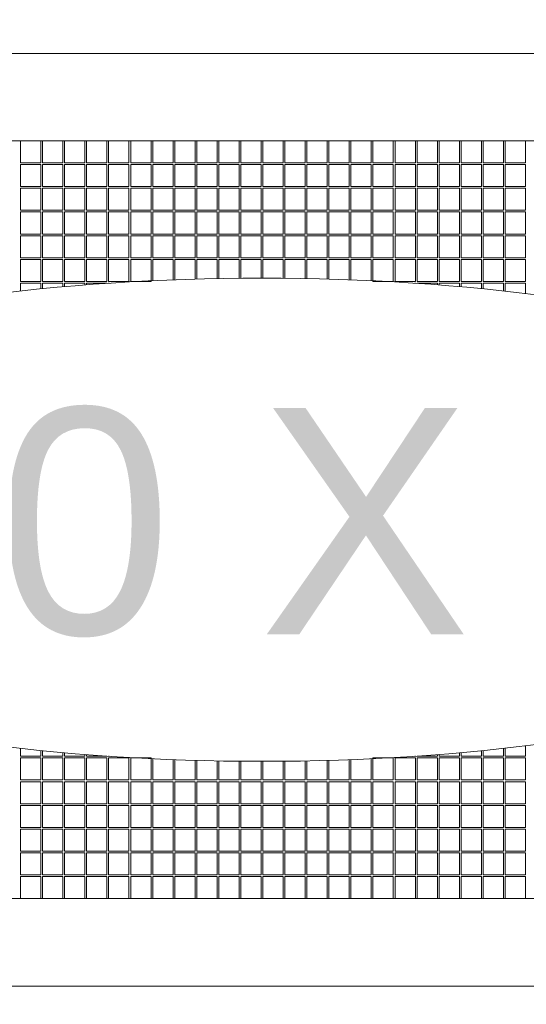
# Model space of a CAD drawing. Extents: x -299 to 677, y 13 to 274.
# Tile 10 of 16: x 493 to 508, y 126 to 155. Entities that reach past the tile are written whole.
import ezdxf

# ---------------------------------------------------------------- set-up
doc = ezdxf.new("R2010")
doc.units = 0
doc.layers.get('DEFPOINTS').update_dxf_attribs({"color": 252, "linetype": 'CONTINUOUS'})
for name, color, linetype, lineweight in [('-Dim_mm', 5, 'CONTINUOUS', 13), ('-Text', 7, 'CONTINUOUS', 9), ('AA Detail', 6, 'CONTINUOUS', 20), ('ACTIVE_AREA', 6, 'CONTINUOUS', 0), ('VIEW_AREA', 44, 'CONTINUOUS', 20)]:
    doc.layers.add(name, color=color, linetype=linetype, lineweight=lineweight)
doc.styles.add('STYLE1', font='ARIAL.TTF')
doc.dimstyles.new('LO_mm', dxfattribs={"dimtxt": 2.6666, "dimasz": 3, "dimexe": 0.5, "dimexo": 0.5, "dimgap": 0.5, "dimtad": 1, "dimzin": 4, "dimdsep": 46, "dimtxsty": 'STYLE1', "dimcen": -2.5, "dimclrd": 256, "dimclre": 256, "dimclrt": 256, "dimadec": 0, "dimazin": 0, "dimtp": 0.5, "dimtm": 0.5, "dimtfac": 1, "dimtmove": 0, "dimatfit": 1, "dimfxl": 1, "dimtolj": 1, "dimtzin": 0, "dimlwd": -1, "dimlwe": -1, "dimarcsym": 0})

# ---------------------------------------------------------------- blocks, each defined once
blk = doc.blocks.new('va')
at = {"layer": 'VIEW_AREA'}
for p, q in [((453.829, 176.903), (534.779, 176.903)), ((453.829, 149.403), (534.779, 149.403))]:
    blk.add_line(p, q, dxfattribs=at)
blk = doc.blocks.new('*D69')
at = {"layer": '-Dim_mm'}
for p, q in [((460.78, 151.527), (460.78, 165.518)), ((538.73, 151.527), (538.73, 165.518)), ((535.73, 165.018), (463.78, 165.018))]:
    blk.add_line(p, q, dxfattribs=at)
for points in [[(463.78, 165.518), (463.78, 164.518), (460.78, 165.018)], [(535.73, 165.518), (535.73, 164.518), (538.73, 165.018)]]:
    blk.add_solid(points, dxfattribs=at)
at = {"layer": 'DEFPOINTS', "color": 0}
for p in [(460.78, 165.018), (460.78, 151.027), (538.73, 151.027)]:
    blk.add_point(p, dxfattribs=at)
at = {"layer": '-Dim_mm', "insert": (499.755, 166.88), "char_height": 2.6666, "attachment_point": 5, "style": 'STYLE1'}
blk.add_mtext('\\A1;77.95 Active Area', dxfattribs=at)
blk = doc.blocks.new('*D70')
at = {"layer": '-Dim_mm'}
for p, q in [((458.28, 153.102), (458.28, 172.185)), ((541.23, 153.102), (541.23, 172.185)), ((538.23, 171.685), (461.28, 171.685))]:
    blk.add_line(p, q, dxfattribs=at)
for points in [[(461.28, 172.185), (461.28, 171.185), (458.28, 171.685)], [(538.23, 172.185), (538.23, 171.185), (541.23, 171.685)]]:
    blk.add_solid(points, dxfattribs=at)
at = {"layer": 'DEFPOINTS', "color": 0}
for p in [(458.28, 171.685), (458.28, 152.602), (541.23, 152.602)]:
    blk.add_point(p, dxfattribs=at)
at = {"layer": '-Dim_mm', "insert": (499.755, 173.916), "char_height": 2.6666, "attachment_point": 5, "style": 'STYLE1'}
blk.add_mtext('\\A1;82.95 Viewing Area', dxfattribs=at)

msp = doc.modelspace()

# ---------------------------------------------------------------- linework, layer by layer
at = {"layer": 'AA Detail'}
msp.add_lwpolyline([(460.78, 151.027), (538.73, 151.027), (538.73, 128.677), (460.78, 128.677)], close=True, dxfattribs=at)
at = {"layer": 'ACTIVE_AREA'}
for points in [[(493.23, 150.377), (492.63, 150.377), (492.63, 151.027), (493.23, 151.027)], [(493.88, 150.377), (493.28, 150.377), (493.28, 151.027), (493.88, 151.027)], [(494.53, 150.377), (493.93, 150.377), (493.93, 151.027), (494.53, 151.027)], [(495.18, 150.377), (494.58, 150.377), (494.58, 151.027), (495.18, 151.027)], [(495.83, 150.377), (495.23, 150.377), (495.23, 151.027), (495.83, 151.027)], [(496.48, 150.377), (495.88, 150.377), (495.88, 151.027), (496.48, 151.027)], [(497.13, 150.377), (496.53, 150.377), (496.53, 151.027), (497.13, 151.027)], [(497.78, 150.377), (497.18, 150.377), (497.18, 151.027), (497.78, 151.027)], [(498.43, 150.377), (497.83, 150.377), (497.83, 151.027), (498.43, 151.027)], [(499.08, 150.377), (498.48, 150.377), (498.48, 151.027), (499.08, 151.027)], [(499.73, 150.377), (499.13, 150.377), (499.13, 151.027), (499.73, 151.027)], [(499.78, 150.377), (500.38, 150.377), (500.38, 151.027), (499.78, 151.027)], [(500.43, 150.377), (501.03, 150.377), (501.03, 151.027), (500.43, 151.027)], [(501.08, 150.377), (501.68, 150.377), (501.68, 151.027), (501.08, 151.027)], [(501.73, 150.377), (502.33, 150.377), (502.33, 151.027), (501.73, 151.027)], [(502.38, 150.377), (502.98, 150.377), (502.98, 151.027), (502.38, 151.027)], [(503.03, 150.377), (503.63, 150.377), (503.63, 151.027), (503.03, 151.027)], [(503.68, 150.377), (504.28, 150.377), (504.28, 151.027), (503.68, 151.027)], [(504.33, 150.377), (504.93, 150.377), (504.93, 151.027), (504.33, 151.027)], [(504.98, 150.377), (505.58, 150.377), (505.58, 151.027), (504.98, 151.027)], [(505.63, 150.377), (506.23, 150.377), (506.23, 151.027), (505.63, 151.027)], [(506.28, 150.377), (506.88, 150.377), (506.88, 151.027), (506.28, 151.027)], [(506.93, 150.377), (507.53, 150.377), (507.53, 151.027), (506.93, 151.027)], [(493.23, 149.677), (492.63, 149.677), (492.63, 150.327), (493.23, 150.327)], [(493.88, 149.677), (493.28, 149.677), (493.28, 150.327), (493.88, 150.327)], [(494.53, 149.677), (493.93, 149.677), (493.93, 150.327), (494.53, 150.327)], [(495.18, 149.677), (494.58, 149.677), (494.58, 150.327), (495.18, 150.327)], [(495.83, 149.677), (495.23, 149.677), (495.23, 150.327), (495.83, 150.327)], [(496.48, 149.677), (495.88, 149.677), (495.88, 150.327), (496.48, 150.327)], [(497.13, 149.677), (496.53, 149.677), (496.53, 150.327), (497.13, 150.327)], [(497.78, 149.677), (497.18, 149.677), (497.18, 150.327), (497.78, 150.327)], [(498.43, 149.677), (497.83, 149.677), (497.83, 150.327), (498.43, 150.327)], [(499.08, 149.677), (498.48, 149.677), (498.48, 150.327), (499.08, 150.327)], [(499.73, 149.677), (499.13, 149.677), (499.13, 150.327), (499.73, 150.327)], [(499.78, 149.677), (500.38, 149.677), (500.38, 150.327), (499.78, 150.327)], [(500.43, 149.677), (501.03, 149.677), (501.03, 150.327), (500.43, 150.327)], [(501.08, 149.677), (501.68, 149.677), (501.68, 150.327), (501.08, 150.327)], [(501.73, 149.677), (502.33, 149.677), (502.33, 150.327), (501.73, 150.327)], [(502.38, 149.677), (502.98, 149.677), (502.98, 150.327), (502.38, 150.327)], [(503.03, 149.677), (503.63, 149.677), (503.63, 150.327), (503.03, 150.327)], [(503.68, 149.677), (504.28, 149.677), (504.28, 150.327), (503.68, 150.327)], [(504.33, 149.677), (504.93, 149.677), (504.93, 150.327), (504.33, 150.327)], [(504.98, 149.677), (505.58, 149.677), (505.58, 150.327), (504.98, 150.327)], [(505.63, 149.677), (506.23, 149.677), (506.23, 150.327), (505.63, 150.327)], [(506.28, 149.677), (506.88, 149.677), (506.88, 150.327), (506.28, 150.327)], [(506.93, 149.677), (507.53, 149.677), (507.53, 150.327), (506.93, 150.327)], [(493.23, 148.977), (492.63, 148.977), (492.63, 149.627), (493.23, 149.627)], [(493.88, 148.977), (493.28, 148.977), (493.28, 149.627), (493.88, 149.627)], [(494.53, 148.977), (493.93, 148.977), (493.93, 149.627), (494.53, 149.627)], [(495.18, 148.977), (494.58, 148.977), (494.58, 149.627), (495.18, 149.627)], [(495.83, 148.977), (495.23, 148.977), (495.23, 149.627), (495.83, 149.627)], [(496.48, 148.977), (495.88, 148.977), (495.88, 149.627), (496.48, 149.627)], [(497.13, 148.977), (496.53, 148.977), (496.53, 149.627), (497.13, 149.627)], [(497.78, 148.977), (497.18, 148.977), (497.18, 149.627), (497.78, 149.627)], [(498.43, 148.977), (497.83, 148.977), (497.83, 149.627), (498.43, 149.627)], [(499.08, 148.977), (498.48, 148.977), (498.48, 149.627), (499.08, 149.627)], [(499.73, 148.977), (499.13, 148.977), (499.13, 149.627), (499.73, 149.627)], [(499.78, 148.977), (500.38, 148.977), (500.38, 149.627), (499.78, 149.627)], [(500.43, 148.977), (501.03, 148.977), (501.03, 149.627), (500.43, 149.627)], [(501.08, 148.977), (501.68, 148.977), (501.68, 149.627), (501.08, 149.627)], [(501.73, 148.977), (502.33, 148.977), (502.33, 149.627), (501.73, 149.627)], [(502.38, 148.977), (502.98, 148.977), (502.98, 149.627), (502.38, 149.627)], [(503.03, 148.977), (503.63, 148.977), (503.63, 149.627), (503.03, 149.627)], [(503.68, 148.977), (504.28, 148.977), (504.28, 149.627), (503.68, 149.627)], [(504.33, 148.977), (504.93, 148.977), (504.93, 149.627), (504.33, 149.627)], [(504.98, 148.977), (505.58, 148.977), (505.58, 149.627), (504.98, 149.627)], [(505.63, 148.977), (506.23, 148.977), (506.23, 149.627), (505.63, 149.627)], [(506.28, 148.977), (506.88, 148.977), (506.88, 149.627), (506.28, 149.627)], [(506.93, 148.977), (507.53, 148.977), (507.53, 149.627), (506.93, 149.627)], [(493.23, 148.277), (492.63, 148.277), (492.63, 148.927), (493.23, 148.927)], [(493.88, 148.277), (493.28, 148.277), (493.28, 148.927), (493.88, 148.927)], [(494.53, 148.277), (493.93, 148.277), (493.93, 148.927), (494.53, 148.927)], [(495.18, 148.277), (494.58, 148.277), (494.58, 148.927), (495.18, 148.927)], [(495.83, 148.277), (495.23, 148.277), (495.23, 148.927), (495.83, 148.927)], [(496.48, 148.277), (495.88, 148.277), (495.88, 148.927), (496.48, 148.927)], [(497.13, 148.277), (496.53, 148.277), (496.53, 148.927), (497.13, 148.927)], [(497.78, 148.277), (497.18, 148.277), (497.18, 148.927), (497.78, 148.927)], [(498.43, 148.277), (497.83, 148.277), (497.83, 148.927), (498.43, 148.927)], [(499.08, 148.277), (498.48, 148.277), (498.48, 148.927), (499.08, 148.927)], [(499.73, 148.277), (499.13, 148.277), (499.13, 148.927), (499.73, 148.927)], [(499.78, 148.277), (500.38, 148.277), (500.38, 148.927), (499.78, 148.927)], [(500.43, 148.277), (501.03, 148.277), (501.03, 148.927), (500.43, 148.927)], [(501.08, 148.277), (501.68, 148.277), (501.68, 148.927), (501.08, 148.927)], [(501.73, 148.277), (502.33, 148.277), (502.33, 148.927), (501.73, 148.927)], [(502.38, 148.277), (502.98, 148.277), (502.98, 148.927), (502.38, 148.927)], [(503.03, 148.277), (503.63, 148.277), (503.63, 148.927), (503.03, 148.927)], [(503.68, 148.277), (504.28, 148.277), (504.28, 148.927), (503.68, 148.927)], [(504.33, 148.277), (504.93, 148.277), (504.93, 148.927), (504.33, 148.927)], [(504.98, 148.277), (505.58, 148.277), (505.58, 148.927), (504.98, 148.927)], [(505.63, 148.277), (506.23, 148.277), (506.23, 148.927), (505.63, 148.927)], [(506.28, 148.277), (506.88, 148.277), (506.88, 148.927), (506.28, 148.927)], [(506.93, 148.277), (507.53, 148.277), (507.53, 148.927), (506.93, 148.927)], [(493.23, 147.577), (492.63, 147.577), (492.63, 148.227), (493.23, 148.227)], [(493.88, 147.577), (493.28, 147.577), (493.28, 148.227), (493.88, 148.227)], [(494.53, 147.577), (493.93, 147.577), (493.93, 148.227), (494.53, 148.227)], [(495.18, 147.577), (494.58, 147.577), (494.58, 148.227), (495.18, 148.227)], [(495.83, 147.577), (495.23, 147.577), (495.23, 148.227), (495.83, 148.227)], [(496.48, 147.577), (495.88, 147.577), (495.88, 148.227), (496.48, 148.227)], [(497.13, 147.577), (496.53, 147.577), (496.53, 148.227), (497.13, 148.227)], [(497.78, 147.577), (497.18, 147.577), (497.18, 148.227), (497.78, 148.227)], [(498.43, 147.577), (497.83, 147.577), (497.83, 148.227), (498.43, 148.227)], [(499.08, 147.577), (498.48, 147.577), (498.48, 148.227), (499.08, 148.227)], [(499.73, 147.577), (499.13, 147.577), (499.13, 148.227), (499.73, 148.227)], [(499.78, 147.577), (500.38, 147.577), (500.38, 148.227), (499.78, 148.227)], [(500.43, 147.577), (501.03, 147.577), (501.03, 148.227), (500.43, 148.227)], [(501.08, 147.577), (501.68, 147.577), (501.68, 148.227), (501.08, 148.227)], [(501.73, 147.577), (502.33, 147.577), (502.33, 148.227), (501.73, 148.227)], [(502.38, 147.577), (502.98, 147.577), (502.98, 148.227), (502.38, 148.227)], [(503.03, 147.577), (503.63, 147.577), (503.63, 148.227), (503.03, 148.227)], [(503.68, 147.577), (504.28, 147.577), (504.28, 148.227), (503.68, 148.227)], [(504.33, 147.577), (504.93, 147.577), (504.93, 148.227), (504.33, 148.227)], [(504.98, 147.577), (505.58, 147.577), (505.58, 148.227), (504.98, 148.227)], [(505.63, 147.577), (506.23, 147.577), (506.23, 148.227), (505.63, 148.227)], [(506.28, 147.577), (506.88, 147.577), (506.88, 148.227), (506.28, 148.227)], [(506.93, 147.577), (507.53, 147.577), (507.53, 148.227), (506.93, 148.227)], [(493.23, 146.877), (492.63, 146.877), (492.63, 147.527), (493.23, 147.527)], [(493.88, 146.877), (493.28, 146.877), (493.28, 147.527), (493.88, 147.527)], [(494.53, 146.877), (493.93, 146.877), (493.93, 147.527), (494.53, 147.527)], [(495.18, 146.877), (494.58, 146.877), (494.58, 147.527), (495.18, 147.527)], [(495.83, 146.877), (495.23, 146.877), (495.23, 147.527), (495.83, 147.527)], [(496.48, 146.877), (495.88, 146.877), (495.88, 147.527), (496.48, 147.527)], [(503.03, 146.877), (503.63, 146.877), (503.63, 147.527), (503.03, 147.527)], [(503.68, 146.877), (504.28, 146.877), (504.28, 147.527), (503.68, 147.527)], [(504.33, 146.877), (504.93, 146.877), (504.93, 147.527), (504.33, 147.527)], [(504.98, 146.877), (505.58, 146.877), (505.58, 147.527), (504.98, 147.527)], [(505.63, 146.877), (506.23, 146.877), (506.23, 147.527), (505.63, 147.527)], [(506.28, 146.877), (506.88, 146.877), (506.88, 147.527), (506.28, 147.527)], [(506.93, 146.877), (507.53, 146.877), (507.53, 147.527), (506.93, 147.527)], [(493.23, 132.827), (492.63, 132.827), (492.63, 132.177), (493.23, 132.177)], [(493.88, 132.827), (493.28, 132.827), (493.28, 132.177), (493.88, 132.177)], [(494.53, 132.827), (493.93, 132.827), (493.93, 132.177), (494.53, 132.177)], [(495.18, 132.827), (494.58, 132.827), (494.58, 132.177), (495.18, 132.177)], [(495.83, 132.827), (495.23, 132.827), (495.23, 132.177), (495.83, 132.177)], [(496.48, 132.827), (495.88, 132.827), (495.88, 132.177), (496.48, 132.177)], [(503.03, 132.827), (503.63, 132.827), (503.63, 132.177), (503.03, 132.177)], [(503.68, 132.827), (504.28, 132.827), (504.28, 132.177), (503.68, 132.177)], [(504.33, 132.827), (504.93, 132.827), (504.93, 132.177), (504.33, 132.177)], [(504.98, 132.827), (505.58, 132.827), (505.58, 132.177), (504.98, 132.177)], [(505.63, 132.827), (506.23, 132.827), (506.23, 132.177), (505.63, 132.177)], [(506.28, 132.827), (506.88, 132.827), (506.88, 132.177), (506.28, 132.177)], [(506.93, 132.827), (507.53, 132.827), (507.53, 132.177), (506.93, 132.177)], [(493.23, 132.127), (492.63, 132.127), (492.63, 131.477), (493.23, 131.477)], [(493.88, 132.127), (493.28, 132.127), (493.28, 131.477), (493.88, 131.477)], [(494.53, 132.127), (493.93, 132.127), (493.93, 131.477), (494.53, 131.477)], [(495.18, 132.127), (494.58, 132.127), (494.58, 131.477), (495.18, 131.477)], [(495.83, 132.127), (495.23, 132.127), (495.23, 131.477), (495.83, 131.477)], [(496.48, 132.127), (495.88, 132.127), (495.88, 131.477), (496.48, 131.477)], [(497.13, 132.127), (496.53, 132.127), (496.53, 131.477), (497.13, 131.477)], [(497.78, 132.127), (497.18, 132.127), (497.18, 131.477), (497.78, 131.477)], [(498.43, 132.127), (497.83, 132.127), (497.83, 131.477), (498.43, 131.477)], [(499.08, 132.127), (498.48, 132.127), (498.48, 131.477), (499.08, 131.477)], [(499.73, 132.127), (499.13, 132.127), (499.13, 131.477), (499.73, 131.477)], [(499.78, 132.127), (500.38, 132.127), (500.38, 131.477), (499.78, 131.477)], [(500.43, 132.127), (501.03, 132.127), (501.03, 131.477), (500.43, 131.477)], [(501.08, 132.127), (501.68, 132.127), (501.68, 131.477), (501.08, 131.477)], [(501.73, 132.127), (502.33, 132.127), (502.33, 131.477), (501.73, 131.477)], [(502.38, 132.127), (502.98, 132.127), (502.98, 131.477), (502.38, 131.477)], [(503.03, 132.127), (503.63, 132.127), (503.63, 131.477), (503.03, 131.477)], [(503.68, 132.127), (504.28, 132.127), (504.28, 131.477), (503.68, 131.477)], [(504.33, 132.127), (504.93, 132.127), (504.93, 131.477), (504.33, 131.477)], [(504.98, 132.127), (505.58, 132.127), (505.58, 131.477), (504.98, 131.477)], [(505.63, 132.127), (506.23, 132.127), (506.23, 131.477), (505.63, 131.477)], [(506.28, 132.127), (506.88, 132.127), (506.88, 131.477), (506.28, 131.477)], [(506.93, 132.127), (507.53, 132.127), (507.53, 131.477), (506.93, 131.477)], [(493.23, 131.427), (492.63, 131.427), (492.63, 130.777), (493.23, 130.777)], [(493.88, 131.427), (493.28, 131.427), (493.28, 130.777), (493.88, 130.777)], [(494.53, 131.427), (493.93, 131.427), (493.93, 130.777), (494.53, 130.777)], [(495.18, 131.427), (494.58, 131.427), (494.58, 130.777), (495.18, 130.777)], [(495.83, 131.427), (495.23, 131.427), (495.23, 130.777), (495.83, 130.777)], [(496.48, 131.427), (495.88, 131.427), (495.88, 130.777), (496.48, 130.777)], [(497.13, 131.427), (496.53, 131.427), (496.53, 130.777), (497.13, 130.777)], [(497.78, 131.427), (497.18, 131.427), (497.18, 130.777), (497.78, 130.777)], [(498.43, 131.427), (497.83, 131.427), (497.83, 130.777), (498.43, 130.777)], [(499.08, 131.427), (498.48, 131.427), (498.48, 130.777), (499.08, 130.777)], [(499.73, 131.427), (499.13, 131.427), (499.13, 130.777), (499.73, 130.777)], [(499.78, 131.427), (500.38, 131.427), (500.38, 130.777), (499.78, 130.777)], [(500.43, 131.427), (501.03, 131.427), (501.03, 130.777), (500.43, 130.777)], [(501.08, 131.427), (501.68, 131.427), (501.68, 130.777), (501.08, 130.777)], [(501.73, 131.427), (502.33, 131.427), (502.33, 130.777), (501.73, 130.777)], [(502.38, 131.427), (502.98, 131.427), (502.98, 130.777), (502.38, 130.777)], [(503.03, 131.427), (503.63, 131.427), (503.63, 130.777), (503.03, 130.777)], [(503.68, 131.427), (504.28, 131.427), (504.28, 130.777), (503.68, 130.777)], [(504.33, 131.427), (504.93, 131.427), (504.93, 130.777), (504.33, 130.777)], [(504.98, 131.427), (505.58, 131.427), (505.58, 130.777), (504.98, 130.777)], [(505.63, 131.427), (506.23, 131.427), (506.23, 130.777), (505.63, 130.777)], [(506.28, 131.427), (506.88, 131.427), (506.88, 130.777), (506.28, 130.777)], [(506.93, 131.427), (507.53, 131.427), (507.53, 130.777), (506.93, 130.777)], [(493.23, 130.727), (492.63, 130.727), (492.63, 130.077), (493.23, 130.077)], [(493.88, 130.727), (493.28, 130.727), (493.28, 130.077), (493.88, 130.077)], [(494.53, 130.727), (493.93, 130.727), (493.93, 130.077), (494.53, 130.077)], [(495.18, 130.727), (494.58, 130.727), (494.58, 130.077), (495.18, 130.077)], [(495.83, 130.727), (495.23, 130.727), (495.23, 130.077), (495.83, 130.077)], [(496.48, 130.727), (495.88, 130.727), (495.88, 130.077), (496.48, 130.077)], [(497.13, 130.727), (496.53, 130.727), (496.53, 130.077), (497.13, 130.077)], [(497.78, 130.727), (497.18, 130.727), (497.18, 130.077), (497.78, 130.077)], [(498.43, 130.727), (497.83, 130.727), (497.83, 130.077), (498.43, 130.077)], [(499.08, 130.727), (498.48, 130.727), (498.48, 130.077), (499.08, 130.077)], [(499.73, 130.727), (499.13, 130.727), (499.13, 130.077), (499.73, 130.077)], [(499.78, 130.727), (500.38, 130.727), (500.38, 130.077), (499.78, 130.077)], [(500.43, 130.727), (501.03, 130.727), (501.03, 130.077), (500.43, 130.077)], [(501.08, 130.727), (501.68, 130.727), (501.68, 130.077), (501.08, 130.077)], [(501.73, 130.727), (502.33, 130.727), (502.33, 130.077), (501.73, 130.077)], [(502.38, 130.727), (502.98, 130.727), (502.98, 130.077), (502.38, 130.077)], [(503.03, 130.727), (503.63, 130.727), (503.63, 130.077), (503.03, 130.077)], [(503.68, 130.727), (504.28, 130.727), (504.28, 130.077), (503.68, 130.077)], [(504.33, 130.727), (504.93, 130.727), (504.93, 130.077), (504.33, 130.077)], [(504.98, 130.727), (505.58, 130.727), (505.58, 130.077), (504.98, 130.077)], [(505.63, 130.727), (506.23, 130.727), (506.23, 130.077), (505.63, 130.077)], [(506.28, 130.727), (506.88, 130.727), (506.88, 130.077), (506.28, 130.077)], [(506.93, 130.727), (507.53, 130.727), (507.53, 130.077), (506.93, 130.077)], [(493.23, 130.027), (492.63, 130.027), (492.63, 129.377), (493.23, 129.377)], [(493.88, 130.027), (493.28, 130.027), (493.28, 129.377), (493.88, 129.377)], [(494.53, 130.027), (493.93, 130.027), (493.93, 129.377), (494.53, 129.377)], [(495.18, 130.027), (494.58, 130.027), (494.58, 129.377), (495.18, 129.377)], [(495.83, 130.027), (495.23, 130.027), (495.23, 129.377), (495.83, 129.377)], [(496.48, 130.027), (495.88, 130.027), (495.88, 129.377), (496.48, 129.377)], [(497.13, 130.027), (496.53, 130.027), (496.53, 129.377), (497.13, 129.377)], [(497.78, 130.027), (497.18, 130.027), (497.18, 129.377), (497.78, 129.377)], [(498.43, 130.027), (497.83, 130.027), (497.83, 129.377), (498.43, 129.377)], [(499.08, 130.027), (498.48, 130.027), (498.48, 129.377), (499.08, 129.377)], [(499.73, 130.027), (499.13, 130.027), (499.13, 129.377), (499.73, 129.377)], [(499.78, 130.027), (500.38, 130.027), (500.38, 129.377), (499.78, 129.377)], [(500.43, 130.027), (501.03, 130.027), (501.03, 129.377), (500.43, 129.377)], [(501.08, 130.027), (501.68, 130.027), (501.68, 129.377), (501.08, 129.377)], [(501.73, 130.027), (502.33, 130.027), (502.33, 129.377), (501.73, 129.377)], [(502.38, 130.027), (502.98, 130.027), (502.98, 129.377), (502.38, 129.377)], [(503.03, 130.027), (503.63, 130.027), (503.63, 129.377), (503.03, 129.377)], [(503.68, 130.027), (504.28, 130.027), (504.28, 129.377), (503.68, 129.377)], [(504.33, 130.027), (504.93, 130.027), (504.93, 129.377), (504.33, 129.377)], [(504.98, 130.027), (505.58, 130.027), (505.58, 129.377), (504.98, 129.377)], [(505.63, 130.027), (506.23, 130.027), (506.23, 129.377), (505.63, 129.377)], [(506.28, 130.027), (506.88, 130.027), (506.88, 129.377), (506.28, 129.377)], [(506.93, 130.027), (507.53, 130.027), (507.53, 129.377), (506.93, 129.377)], [(493.23, 129.327), (492.63, 129.327), (492.63, 128.677), (493.23, 128.677)], [(493.88, 129.327), (493.28, 129.327), (493.28, 128.677), (493.88, 128.677)], [(494.53, 129.327), (493.93, 129.327), (493.93, 128.677), (494.53, 128.677)], [(495.18, 129.327), (494.58, 129.327), (494.58, 128.677), (495.18, 128.677)], [(495.83, 129.327), (495.23, 129.327), (495.23, 128.677), (495.83, 128.677)], [(496.48, 129.327), (495.88, 129.327), (495.88, 128.677), (496.48, 128.677)], [(497.13, 129.327), (496.53, 129.327), (496.53, 128.677), (497.13, 128.677)], [(497.78, 129.327), (497.18, 129.327), (497.18, 128.677), (497.78, 128.677)], [(498.43, 129.327), (497.83, 129.327), (497.83, 128.677), (498.43, 128.677)], [(499.08, 129.327), (498.48, 129.327), (498.48, 128.677), (499.08, 128.677)], [(499.73, 129.327), (499.13, 129.327), (499.13, 128.677), (499.73, 128.677)], [(499.78, 129.327), (500.38, 129.327), (500.38, 128.677), (499.78, 128.677)], [(500.43, 129.327), (501.03, 129.327), (501.03, 128.677), (500.43, 128.677)], [(501.08, 129.327), (501.68, 129.327), (501.68, 128.677), (501.08, 128.677)], [(501.73, 129.327), (502.33, 129.327), (502.33, 128.677), (501.73, 128.677)], [(502.38, 129.327), (502.98, 129.327), (502.98, 128.677), (502.38, 128.677)], [(503.03, 129.327), (503.63, 129.327), (503.63, 128.677), (503.03, 128.677)], [(503.68, 129.327), (504.28, 129.327), (504.28, 128.677), (503.68, 128.677)], [(504.33, 129.327), (504.93, 129.327), (504.93, 128.677), (504.33, 128.677)], [(504.98, 129.327), (505.58, 129.327), (505.58, 128.677), (504.98, 128.677)], [(505.63, 129.327), (506.23, 129.327), (506.23, 128.677), (505.63, 128.677)], [(506.28, 129.327), (506.88, 129.327), (506.88, 128.677), (506.28, 128.677)], [(506.93, 129.327), (507.53, 129.327), (507.53, 128.677), (506.93, 128.677)]]:
    msp.add_lwpolyline(points, close=True, dxfattribs=at)
for points in [[(496.53, 146.9), (496.53, 147.527), (497.13, 147.527), (497.13, 146.926)], [(497.18, 146.928), (497.18, 147.527), (497.78, 147.527), (497.78, 146.948)], [(497.83, 146.949), (497.83, 147.527), (498.43, 147.527), (498.43, 146.964)], [(498.48, 146.965), (498.48, 147.527), (499.08, 147.527), (499.08, 146.973)], [(499.13, 146.974), (499.13, 147.527), (499.73, 147.527), (499.73, 146.977)], [(500.38, 146.974), (500.38, 147.527), (499.78, 147.527), (499.78, 146.977)], [(501.03, 146.965), (501.03, 147.527), (500.43, 147.527), (500.43, 146.973)], [(501.68, 146.949), (501.68, 147.527), (501.08, 147.527), (501.08, 146.964)], [(502.33, 146.928), (502.33, 147.527), (501.73, 147.527), (501.73, 146.948)], [(502.98, 146.9), (502.98, 147.527), (502.38, 147.527), (502.38, 146.926)], [(492.63, 146.595), (492.63, 146.827), (493.23, 146.827), (493.23, 146.658)], [(493.28, 146.663), (493.28, 146.827), (493.88, 146.827), (493.88, 146.72)], [(493.93, 146.724), (493.93, 146.827), (494.53, 146.827), (494.53, 146.774)], [(494.58, 146.778), (494.58, 146.827), (495.18, 146.827), (495.18, 146.822)], [(495.23, 146.825), (495.23, 146.827), (495.248, 146.827)], [(504.28, 146.825), (504.28, 146.827), (504.261, 146.827)], [(504.93, 146.778), (504.93, 146.827), (504.33, 146.827), (504.33, 146.822)], [(505.58, 146.724), (505.58, 146.827), (504.98, 146.827), (504.98, 146.774)], [(506.23, 146.663), (506.23, 146.827), (505.63, 146.827), (505.63, 146.72)], [(506.88, 146.595), (506.88, 146.827), (506.28, 146.827), (506.28, 146.658)], [(507.53, 146.52), (507.53, 146.827), (506.93, 146.827), (506.93, 146.59)], [(492.63, 133.108), (492.63, 132.877), (493.23, 132.877), (493.23, 133.045)], [(493.28, 133.04), (493.28, 132.877), (493.88, 132.877), (493.88, 132.983)], [(506.23, 133.04), (506.23, 132.877), (505.63, 132.877), (505.63, 132.983)], [(506.88, 133.108), (506.88, 132.877), (506.28, 132.877), (506.28, 133.045)], [(507.53, 133.183), (507.53, 132.877), (506.93, 132.877), (506.93, 133.113)], [(493.93, 132.979), (493.93, 132.877), (494.53, 132.877), (494.53, 132.929)], [(494.58, 132.925), (494.58, 132.877), (495.18, 132.877), (495.18, 132.881)], [(495.23, 132.878), (495.23, 132.877), (495.248, 132.877)], [(496.53, 132.803), (496.53, 132.177), (497.13, 132.177), (497.13, 132.777)], [(497.18, 132.775), (497.18, 132.177), (497.78, 132.177), (497.78, 132.755)], [(497.83, 132.754), (497.83, 132.177), (498.43, 132.177), (498.43, 132.739)], [(498.48, 132.738), (498.48, 132.177), (499.08, 132.177), (499.08, 132.73)], [(499.13, 132.729), (499.13, 132.177), (499.73, 132.177), (499.73, 132.727)], [(500.38, 132.729), (500.38, 132.177), (499.78, 132.177), (499.78, 132.727)], [(501.03, 132.738), (501.03, 132.177), (500.43, 132.177), (500.43, 132.73)], [(501.68, 132.754), (501.68, 132.177), (501.08, 132.177), (501.08, 132.739)], [(502.33, 132.775), (502.33, 132.177), (501.73, 132.177), (501.73, 132.755)], [(502.98, 132.803), (502.98, 132.177), (502.38, 132.177), (502.38, 132.777)], [(504.28, 132.878), (504.28, 132.877), (504.261, 132.877)], [(504.93, 132.925), (504.93, 132.877), (504.33, 132.877), (504.33, 132.881)], [(505.58, 132.979), (505.58, 132.877), (504.98, 132.877), (504.98, 132.929)]]:
    msp.add_lwpolyline(points, dxfattribs=at)
msp.add_ellipse((499.755, 139.852), major_axis=(-22.075, 0), ratio=0.322761, dxfattribs=at)

# ---------------------------------------------------------------- block references
at = {"layer": '-Dim_mm'}
msp.add_blockref('va', (5.451, -23.302), dxfattribs=at)

# ---------------------------------------------------------------- texts
at = {"layer": '-Text', "style": 'STYLE1'}
msp.add_text('20 X 4', height=6.6666, dxfattribs=at).set_placement((486.744, 136.475))

# ---------------------------------------------------------------- dimensions: what is measured, and where the dimension line sits
at = {"layer": '-Dim_mm'}
for base, p1, p2, text, picture, middle in [((458.28, 171.685), (541.23, 152.602), (458.28, 152.602), '<> Viewing Area', '*D70', (499.755, 173.916)), ((460.78, 165.018), (538.73, 151.027), (460.78, 151.027), '<> Active Area', '*D69', (499.755, 166.88))]:
    dim = msp.add_linear_dim(base=base, p1=p1, p2=p2, text=text, dimstyle='LO_mm', dxfattribs=at)
    dim.commit()
    dim.dimension.update_dxf_attribs({"geometry": picture, "text_midpoint": middle})

# ---------------------------------------------------------------- leaders
at = {"layer": '-Text', "annotation_type": 0, "has_hookline": 1, "hookline_direction": 0, "text_width": 31.321}
msp.add_leader([(466.137, 143.716), (471.644, 109.199), (474.644, 109.199)], dimstyle='LO_mm', override={"dimgap": 0.5, "dimtad": 0}, dxfattribs=at)

doc.saveas('drawing.dxf')
